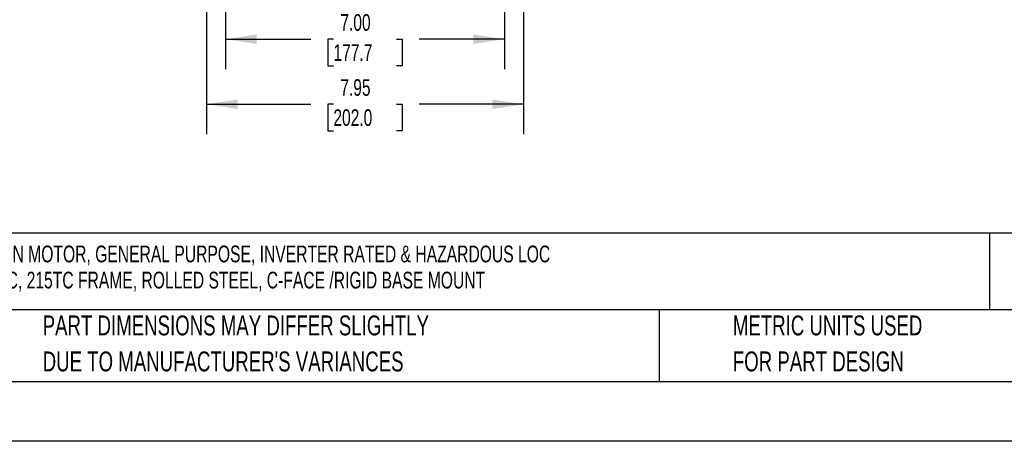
# Model space of a CAD drawing. Header units: inches. Extents: x 0 to 66, y 0 to 51.
# Tile 2 of 19: x 12.4 to 37.2, y 0 to 10.6. Entities that reach past the tile are written whole.
import ezdxf

# ---------------------------------------------------------------- set-up
doc = ezdxf.new("R2010")
doc.units = ezdxf.units.IN
doc.header["$LTSCALE"] = 6
doc.header["$MEASUREMENT"] = 0
doc.linetypes.add('CENTERX2', pattern=[0.8, 0.5, -0.1, 0.1, -0.1])
doc.layers.add('DIMENSIONS', color=140, linetype='Continuous', lineweight=25)
doc.layers.add('TEXT', color=140, linetype='Continuous', lineweight=25)
doc.styles.add('SLDTEXTSTYLE0', font='TXT', dxfattribs={"width": 0.7})
doc.dimstyles.new('SLDDIMSTYLE1', dxfattribs={"dimtxt": 0.416667, "dimasz": 0.78, "dimexe": 0, "dimexo": 0.0625, "dimgap": 0.104167, "dimtad": 0, "dimtih": 1, "dimtoh": 1, "dimrnd": 1e-09, "dimzin": 12, "dimdsep": 46, "dimtxsty": 'SLDTEXTSTYLE0', "dimsah": 1, "dimcen": 0.09, "dimadec": 0, "dimazin": 3, "dimtfac": 1, "dimtofl": 0, "dimtmove": 0, "dimatfit": 3, "dimfxl": 0, "dimfrac": 2, "dimtolj": 1, "dimtzin": 12, "dimarcsym": 0})
doc.dimstyles.new('SLDDIMSTYLE2', dxfattribs={"dimtxt": 0.416667, "dimasz": 0.78, "dimexe": 0, "dimexo": 0.0625, "dimgap": 0.104167, "dimtad": 0, "dimtih": 1, "dimtoh": 1, "dimrnd": 1e-09, "dimzin": 4, "dimdsep": 46, "dimtxsty": 'SLDTEXTSTYLE0', "dimsah": 1, "dimcen": 0.09, "dimadec": 0, "dimazin": 1, "dimtfac": 1, "dimtofl": 0, "dimtmove": 0, "dimatfit": 3, "dimfxl": 0, "dimfrac": 2, "dimtolj": 1, "dimtzin": 12, "dimarcsym": 0})

# ---------------------------------------------------------------- blocks, each defined once
blk = doc.blocks.new('SW_NOTE_0_1')
at = {"layer": 'TEXT', "color": 0, "linetype": 'CENTERX2', "lineweight": 18, "char_height": 0.42, "attachment_point": 1, "style": 'SLDTEXTSTYLE0'}
for s, insert in [('WEG ELECTRIC S PREMIUM EFFICIENCY AC INDUCTION MOTOR, GENERAL PURPOSE, INVERTER RATED & HAZARDOUS LOC', (0, 0.541)), ('& BRAKE, 10HP, 3-PH, 208-230/460 VAC, 1800RPM, TEFC, 215TC FRAME, ROLLED STEEL, C-FACE /RIGID BASE MOUNT', (0, -0.115))]:
    blk.add_mtext(s, dxfattribs=dict(at, insert=insert))
blk = doc.blocks.new('SW_NOTE_0_4')
at = {"layer": 'TEXT', "color": 0, "linetype": 'CENTERX2', "lineweight": 18, "char_height": 0.5, "attachment_point": 1, "style": 'SLDTEXTSTYLE0'}
for s, insert in [('PART DIMENSIONS MAY DIFFER SLIGHTLY', (0, 0.645)), ("DUE TO MANUFACTURER'S VARIANCES", (0, -0.258))]:
    blk.add_mtext(s, dxfattribs=dict(at, insert=insert))
blk = doc.blocks.new('SW_NOTE_0_7')
at = {"layer": 'TEXT', "color": 0, "linetype": 'CENTERX2', "lineweight": 18, "char_height": 0.5, "attachment_point": 1, "style": 'SLDTEXTSTYLE0'}
for s, insert in [('METRIC UNITS USED', (0, 0.645)), ('FOR PART DESIGN', (0, -0.258))]:
    blk.add_mtext(s, dxfattribs=dict(at, insert=insert))
blk = doc.blocks.new('_D_4')
at = {"layer": 'DIMENSIONS'}
for p, q in [((17.615, 11.881), (17.615, 9.339)), ((24.613, 11.879), (24.613, 9.339)), ((17.615, 10.089), (19.757, 10.089)), ((20.322, 10.088), (20.182, 10.088)), ((20.182, 10.088), (20.182, 9.425)), ((21.907, 10.088), (22.047, 10.088)), ((22.047, 10.088), (22.047, 9.425)), ((24.613, 10.089), (22.471, 10.089)), ((20.182, 9.425), (20.322, 9.425)), ((22.047, 9.425), (21.907, 9.425))]:
    blk.add_line(p, q, dxfattribs=at)
for points in [[(17.615, 10.089), (18.395, 9.969), (18.395, 10.209)], [(24.613, 10.089), (23.833, 10.209), (23.833, 9.969)]]:
    blk.add_solid(points, dxfattribs=at)
at = {"layer": 'DIMENSIONS', "char_height": 0.4167, "attachment_point": 1, "style": 'SLDTEXTSTYLE0'}
for s, insert in [('7.00', (20.495, 10.718)), ('177.7', (20.322, 9.962))]:
    blk.add_mtext(s, dxfattribs=dict(at, insert=insert))
blk = doc.blocks.new('_D_7')
at = {"layer": 'DIMENSIONS'}
for p, q in [((17.136, 13.355), (17.136, 12.222)), ((25.089, 13.355), (25.089, 11.795)), ((17.136, 11.862), (17.136, 7.707)), ((25.089, 11.435), (25.089, 7.707)), ((17.136, 8.457), (19.755, 8.457)), ((20.32, 8.456), (20.18, 8.456)), ((20.18, 8.456), (20.18, 7.793)), ((21.905, 8.456), (22.045, 8.456)), ((22.045, 8.456), (22.045, 7.793)), ((25.089, 8.457), (22.47, 8.457)), ((20.18, 7.793), (20.32, 7.793)), ((22.045, 7.793), (21.905, 7.793))]:
    blk.add_line(p, q, dxfattribs=at)
for points in [[(17.136, 8.457), (17.916, 8.337), (17.916, 8.577)], [(25.089, 8.457), (24.309, 8.577), (24.309, 8.337)]]:
    blk.add_solid(points, dxfattribs=at)
at = {"layer": 'DIMENSIONS', "char_height": 0.4167, "attachment_point": 1, "style": 'SLDTEXTSTYLE0'}
for s, insert in [('7.95', (20.494, 9.086)), ('202.0', (20.32, 8.33))]:
    blk.add_mtext(s, dxfattribs=dict(at, insert=insert))

msp = doc.modelspace()

# ---------------------------------------------------------------- linework, layer by layer
at = {"color": 7, "linetype": 'Continuous'}
msp.add_line((66.0006, 0.0006), (0.0006, 0.0006), dxfattribs=at)
at = {"layer": 'TEXT'}
for p, q in [((64.5, 5.2266), (1.5, 5.2266)), ((36.7934, 5.2266), (36.7934, 3.3)), ((64.5, 3.3), (1.5, 3.3)), ((28.4992, 3.3), (28.4992, 1.5)), ((1.5, 1.5), (64.5, 1.5))]:
    msp.add_line(p, q, dxfattribs=at)

# ---------------------------------------------------------------- block references
at = {"layer": 'TEXT', "linetype": 'CENTERX2', "lineweight": 18}
for name, p in [('SW_NOTE_0_1', (1.8232, 4.3701)), ('SW_NOTE_0_4', (13.0203, 2.5123)), ('SW_NOTE_0_7', (30.3492, 2.5123))]:
    msp.add_blockref(name, p, dxfattribs=at)

# ---------------------------------------------------------------- dimensions: what is measured, and where the dimension line sits
at = {"layer": 'DIMENSIONS'}
for base, p1, p2, dimstyle, picture, middle in [((17.1365, 8.4568), (25.0892, 13.6553), (17.1365, 13.6553), 'SLDDIMSTYLE1', '_D_7', (21.1129, 8.4568)), ((17.6152, 10.0887), (24.6129, 12.1791), (17.6152, 12.1806), 'SLDDIMSTYLE2', '_D_4', (21.114, 10.0887))]:
    dim = msp.add_linear_dim(base=base, p1=p1, p2=p2, dimstyle=dimstyle, dxfattribs=at)
    dim.commit()
    dim.dimension.update_dxf_attribs({"geometry": picture, "text_midpoint": middle, "dimtype": 160})

doc.saveas('drawing.dxf')
